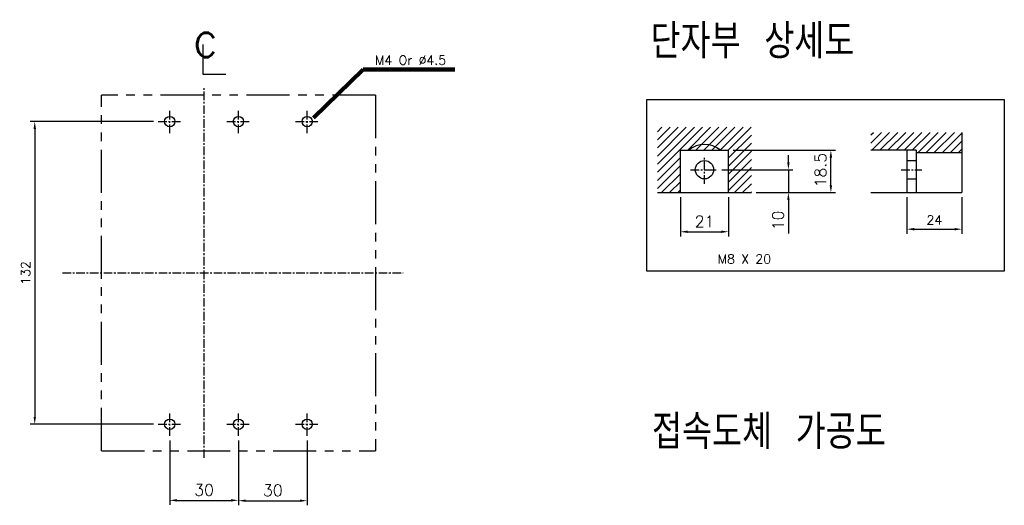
# Model space of a CAD drawing. Extents: x 967 to 2710, y -907 to 1747.
# Tile 16 of 24: x 1797 to 2227, y 1104 to 1316. Entities that reach past the tile are written whole.
import ezdxf

# ---------------------------------------------------------------- set-up
doc = ezdxf.new("R2010")
doc.units = 0
doc.header["$LTSCALE"] = 3
doc.header["$MEASUREMENT"] = 0
doc.linetypes.add('CENTER', pattern=[2, 1.25, -0.25, 0.25, -0.25])
doc.linetypes.add('PHANTOM2', pattern=[1.25, 0.625, -0.125, 0.125, -0.125, 0.125, -0.125])
doc.layers.get('0').update_dxf_attribs({"linetype": 'CONTINUOUS'})
doc.layers.get('Defpoints').update_dxf_attribs({"linetype": 'CONTINUOUS'})
for name, color, linetype in [('AM_VIS', 7, 'CONTINUOUS'), ('cen', 1, 'CENTER'), ('di', 3, 'CONTINUOUS'), ('DIM', 3, 'CONTINUOUS'), ('NOTE', 4, 'CONTINUOUS')]:
    doc.layers.add(name, color=color, linetype=linetype)
doc.styles.add('K25', font='TXT', dxfattribs={"width": 0.9, "height": 2.5, "bigfont": 'TBHAN'})
doc.styles.add('KIM', font='ROMANS.shx', dxfattribs={"height": 5, "bigfont": 'GSG1.shx'})
doc.styles.get("Standard").update_dxf_attribs({"font": 'romans.shx', "height": 4, "bigfont": 'ghs.shx'})
doc.dimstyles.get("Standard").update_dxf_attribs({"dimtxt": 0.18, "dimasz": 0.18, "dimexe": 0.18, "dimexo": 0.0625, "dimgap": 0.09, "dimtad": 0, "dimtih": 1, "dimtoh": 1, "dimdec": 4, "dimzin": 0, "dimdsep": 46, "dimtxsty": 'Standard', "dimcen": 0.09, "dimadec": 0, "dimazin": 0, "dimtfac": 1, "dimtdec": 4, "dimtofl": 0, "dimtmove": 0, "dimatfit": 3, "dimfxl": 0, "dimtolj": 1, "dimtzin": 0, "dimarcsym": 0})
doc.dimstyles.new('STANDARD$0', dxfattribs={"dimtxt": 5, "dimasz": 5, "dimexe": 1, "dimexo": 2, "dimgap": 2, "dimtad": 1, "dimdec": 4, "dimzin": 12, "dimdsep": 46, "dimtxsty": 'KIM', "dimcen": -1, "dimdle": 0.1, "dimadec": 0, "dimazin": 0, "dimtfac": 1, "dimtdec": 4, "dimtmove": 0, "dimatfit": 3, "dimfxl": 0, "dimtolj": 1, "dimtzin": 0, "dimarcsym": 0})
pattern_1 = [(45, (-34.9105, 730.2505), (-1.767767, 1.767767), [])]

# ---------------------------------------------------------------- blocks, each defined once
blk = doc.blocks.new('*D24')
at = {"layer": 'Defpoints', "color": 0}
for p in [(1857.57, 1271.77), (1803.73, 1139.77), (1857.57, 1139.77)]:
    blk.add_point(p, dxfattribs=at)
at = {"layer": 'di'}
for p, q in [((1855.57, 1271.77), (1801.73, 1271.77)), ((1803.73, 1268.57), (1803.73, 1142.97)), ((1855.57, 1139.77), (1801.73, 1139.77))]:
    blk.add_line(p, q, dxfattribs=at)
for points in [[(1803.19, 1268.57), (1804.26, 1268.57), (1803.73, 1271.77)], [(1803.19, 1142.97), (1804.26, 1142.97), (1803.73, 1139.77)]]:
    blk.add_solid(points, dxfattribs=at)
at = {"layer": 'di', "insert": (1799.73, 1205.77), "char_height": 4, "attachment_point": 5, "rotation": 90}
blk.add_mtext('\\A1;132', dxfattribs=at)
blk = doc.blocks.new('*D39')
at = {"layer": 'Defpoints', "color": 0}
for p in [(2085.48, 1240.78), (2106.48, 1240.78), (2106.48, 1223.72)]:
    blk.add_point(p, dxfattribs=at)
at = {"layer": 'di'}
for p, q in [((2085.48, 1238.78), (2085.48, 1221.72)), ((2106.48, 1238.78), (2106.48, 1221.72)), ((2088.68, 1223.72), (2103.28, 1223.72))]:
    blk.add_line(p, q, dxfattribs=at)
for points in [[(2088.68, 1224.26), (2088.68, 1223.19), (2085.48, 1223.72)], [(2103.28, 1224.26), (2103.28, 1223.19), (2106.48, 1223.72)]]:
    blk.add_solid(points, dxfattribs=at)
at = {"layer": 'di', "insert": (2095.98, 1228.22), "char_height": 5, "attachment_point": 5, "style": 'KIM'}
blk.add_mtext('\\A1;21', dxfattribs=at)
blk = doc.blocks.new('*D40')
at = {"layer": 'Defpoints', "color": 0}
for p in [(2101.56, 1250.78), (2132.59, 1250.78), (2116.48, 1240.78)]:
    blk.add_point(p, dxfattribs=at)
at = {"layer": 'di'}
for p, q in [((2132.59, 1253.98), (2132.59, 1257.18)), ((2103.56, 1250.78), (2134.59, 1250.78)), ((2132.59, 1250.78), (2132.59, 1240.78)), ((2118.48, 1240.78), (2134.59, 1240.78)), ((2132.59, 1237.58), (2132.59, 1223))]:
    blk.add_line(p, q, dxfattribs=at)
for points in [[(2132.06, 1253.98), (2133.13, 1253.98), (2132.59, 1250.78)], [(2132.06, 1237.58), (2133.13, 1237.58), (2132.59, 1240.78)]]:
    blk.add_solid(points, dxfattribs=at)
at = {"layer": 'di', "insert": (2128.09, 1228.69), "char_height": 5, "attachment_point": 5, "rotation": 90, "style": 'KIM'}
blk.add_mtext('\\A1;10', dxfattribs=at)
blk = doc.blocks.new('*D41')
at = {"layer": 'Defpoints', "color": 0}
for p in [(2106.48, 1259.28), (2151.13, 1259.28), (2116.48, 1240.78)]:
    blk.add_point(p, dxfattribs=at)
at = {"layer": 'di'}
for p, q in [((2108.48, 1259.28), (2153.13, 1259.28)), ((2151.13, 1243.98), (2151.13, 1256.08)), ((2118.48, 1240.78), (2153.13, 1240.78))]:
    blk.add_line(p, q, dxfattribs=at)
for points in [[(2150.6, 1256.08), (2151.66, 1256.08), (2151.13, 1259.28)], [(2150.6, 1243.98), (2151.66, 1243.98), (2151.13, 1240.78)]]:
    blk.add_solid(points, dxfattribs=at)
at = {"layer": 'di', "insert": (2146.63, 1250.58), "char_height": 5, "attachment_point": 5, "rotation": 90, "style": 'KIM'}
blk.add_mtext('\\A1;18.5', dxfattribs=at)
blk = doc.blocks.new('*D42')
at = {"layer": 'Defpoints', "color": 0}
for p in [(2184.28, 1240.78), (2208.28, 1240.78), (2208.28, 1224.85)]:
    blk.add_point(p, dxfattribs=at)
at = {"layer": 'di'}
for p, q in [((2184.28, 1238.78), (2184.28, 1222.85)), ((2208.28, 1238.78), (2208.28, 1222.85)), ((2187.48, 1224.85), (2205.08, 1224.85))]:
    blk.add_line(p, q, dxfattribs=at)
for points in [[(2187.48, 1225.38), (2187.48, 1224.32), (2184.28, 1224.85)], [(2205.08, 1225.38), (2205.08, 1224.32), (2208.28, 1224.85)]]:
    blk.add_solid(points, dxfattribs=at)
at = {"layer": 'di', "insert": (2196.28, 1228.85), "char_height": 4, "attachment_point": 5}
blk.add_mtext('\\A1;24', dxfattribs=at)
blk = doc.blocks.new('*D55')
at = {"layer": 'Defpoints', "color": 0}
for p in [(1862.61, 1134.72), (1892.61, 1134.72), (1892.61, 1106.61)]:
    blk.add_point(p, dxfattribs=at)
at = {"layer": 'di'}
for p, q in [((1862.61, 1132.72), (1862.61, 1104.61)), ((1892.61, 1132.72), (1892.61, 1104.61)), ((1865.81, 1106.61), (1889.41, 1106.61))]:
    blk.add_line(p, q, dxfattribs=at)
for points in [[(1865.81, 1107.14), (1865.81, 1106.08), (1862.61, 1106.61)], [(1889.41, 1107.14), (1889.41, 1106.08), (1892.61, 1106.61)]]:
    blk.add_solid(points, dxfattribs=at)
at = {"layer": 'di', "insert": (1877.61, 1111.11), "char_height": 5, "attachment_point": 5, "style": 'KIM'}
blk.add_mtext('\\A1;30', dxfattribs=at)
blk = doc.blocks.new('*D56')
at = {"layer": 'Defpoints', "color": 0}
for p in [(1892.61, 1134.72), (1922.61, 1134.72), (1922.61, 1106.45)]:
    blk.add_point(p, dxfattribs=at)
at = {"layer": 'di'}
for p, q in [((1892.61, 1132.72), (1892.61, 1104.45)), ((1922.61, 1132.72), (1922.61, 1104.45)), ((1895.81, 1106.45), (1919.41, 1106.45))]:
    blk.add_line(p, q, dxfattribs=at)
for points in [[(1895.81, 1106.98), (1895.81, 1105.92), (1892.61, 1106.45)], [(1919.41, 1106.98), (1919.41, 1105.92), (1922.61, 1106.45)]]:
    blk.add_solid(points, dxfattribs=at)
at = {"layer": 'di', "insert": (1907.61, 1110.95), "char_height": 5, "attachment_point": 5, "style": 'KIM'}
blk.add_mtext('\\A1;30', dxfattribs=at)

msp = doc.modelspace()

# ---------------------------------------------------------------- hatches: boundary and pattern name
at = {"layer": 'di'}
h = msp.add_hatch(dxfattribs=at)
h.set_pattern_fill('ANSI31', color=256, scale=20, style=0)
h.set_pattern_definition(pattern_1)
h.paths.add_polyline_path([(2089.001, 1259.285, -0.3580574), (2102.965, 1259.285), (2106.483, 1259.285), (2106.483, 1240.785), (2116.483, 1240.785), (2116.483, 1269.285), (2075.483, 1269.285), (2075.483, 1240.785), (2085.483, 1240.785), (2085.483, 1259.285)])
h = msp.add_hatch(dxfattribs=at)
h.set_pattern_fill('ANSI31', color=256, scale=20, style=0)
h.set_pattern_definition([(45, (-742.4214, 843.9725), (-1.767767, 1.767767), [])])
h.paths.add_polyline_path([(2208.282, 1267.054), (2168.566, 1267.054), (2168.566, 1259.285), (2188.282, 1259.285), (2188.282, 1258.285), (2208.282, 1258.285)])
h = msp.add_hatch(dxfattribs=at)
h.set_pattern_fill('ANSI31', color=256, scale=20, style=0)
h.set_pattern_definition(pattern_1)
h.paths.add_polyline_path([(2102.965, 1259.285, 0.3580574), (2089.001, 1259.285)])

# ---------------------------------------------------------------- linework, layer by layer
for p, q in [((2085.483, 1240.785), (2085.483, 1259.285)), ((2085.483, 1259.285), (2106.483, 1259.285)), ((2106.483, 1240.785), (2106.483, 1259.285)), ((2075.483, 1240.785), (2116.483, 1240.785))]:
    msp.add_line(p, q)
for centre, radius in [((1862.613, 1271.768), 2.25), ((1892.613, 1271.768), 2.25), ((1922.613, 1271.768), 2.25), ((2095.983, 1250.785), 4), ((1862.613, 1139.768), 2.25), ((1892.613, 1139.768), 2.25), ((1922.613, 1139.768), 2.25)]:
    msp.add_circle(centre, radius)
msp.add_arc((2095.983, 1250.785), 11, 50.59943, 129.40057)
at = {"layer": 'AM_VIS'}
for p, q in [((2208.282, 1267.054), (2208.282, 1240.785)), ((2188.282, 1259.285), (2168.566, 1259.285)), ((2184.282, 1259.285), (2184.282, 1240.785)), ((2188.282, 1259.285), (2188.282, 1240.785)), ((2184.282, 1254.785), (2188.282, 1254.785)), ((2188.282, 1258.285), (2208.282, 1258.285)), ((2184.282, 1246.785), (2188.282, 1246.785)), ((2168.566, 1240.785), (2208.282, 1240.785))]:
    msp.add_line(p, q, dxfattribs=at)
at = {"layer": 'cen'}
for p, q in [((1877.613, 1125.08), (1877.613, 1286.457)), ((1862.613, 1266.724), (1862.613, 1276.812)), ((1892.613, 1266.724), (1892.613, 1276.812)), ((1922.613, 1266.724), (1922.613, 1276.812)), ((1857.569, 1271.768), (1867.657, 1271.768)), ((1887.569, 1271.768), (1897.657, 1271.768)), ((1917.569, 1271.768), (1927.657, 1271.768)), ((2095.983, 1244.677), (2095.983, 1256.36)), ((2089.875, 1250.785), (2101.558, 1250.785)), ((2181.769, 1250.785), (2190.794, 1250.785)), ((1815.802, 1205.768), (1964.5, 1205.768)), ((1862.613, 1134.724), (1862.613, 1144.812)), ((1892.613, 1134.724), (1892.613, 1144.812)), ((1922.613, 1134.724), (1922.613, 1144.812)), ((1857.569, 1139.768), (1867.657, 1139.768)), ((1887.569, 1139.768), (1897.657, 1139.768)), ((1917.569, 1139.768), (1927.657, 1139.768))]:
    msp.add_line(p, q, dxfattribs=at)
at = {"layer": 'di', "linetype": 'PHANTOM2', "ltscale": 10}
for p, q in [((1832.813, 1128.268), (1832.813, 1283.268)), ((1952.413, 1283.268), (1832.813, 1283.268)), ((1952.413, 1283.268), (1952.413, 1128.268)), ((1832.813, 1128.268), (1952.413, 1128.268))]:
    msp.add_line(p, q, dxfattribs=at)
at = {"layer": 'di'}
msp.add_lwpolyline([(2070.832, 1281.455), (2226.811, 1281.455), (2226.811, 1206.473), (2070.832, 1206.473)], close=True, dxfattribs=at)
at = {"layer": 'NOTE'}
for p, q in [((1877.132, 1305.449), (1877.132, 1292.41)), ((1877.132, 1292.41), (1887.045, 1292.41))]:
    msp.add_line(p, q, dxfattribs=at)

# ---------------------------------------------------------------- texts
at = {"layer": 'di', "attachment_point": 1}
for s, insert, char_height, width in [('{\\Fromans,hgs|c129;단자부 상세도}', (2072.449, 1314.267), 15, 135.45529), ('M8 X 20', (2101.724, 1213.847), 4, 31.83291), ('{\\Fromans,hgs|c129;접속도체 가공도}', (2073.073, 1144.005), 15, 163.85897)]:
    msp.add_mtext(s, dxfattribs=dict(at, insert=insert, char_height=char_height, width=width))
at = {"layer": 'DIM', "insert": (1952.207, 1296.541), "char_height": 4, "attachment_point": 7}
msp.add_mtext('M4 Or %%C4.5', dxfattribs=at)
at = {"layer": 'NOTE', "style": 'K25', "width": 0.9}
msp.add_text('c', height=15.85, dxfattribs=at).set_placement((1872.7, 1299.91))

# ---------------------------------------------------------------- dimensions: what is measured, and where the dimension line sits
at = {"layer": 'di'}
dim = msp.add_linear_dim(base=(1803.726, 1139.768), p1=(1857.569, 1271.768), p2=(1857.569, 1139.768), angle=90, dimstyle='Standard', override={"dimtxt": 4, "dimasz": 3.2, "dimexe": 2, "dimexo": 2, "dimgap": 2, "dimtad": 1, "dimtih": 0, "dimtoh": 0, "dimdec": 2, "dimzin": 8, "dimcen": 0, "dimclrd": 256, "dimclre": 256, "dimclrt": 256, "dimadec": 2, "dimazin": 2, "dimtfac": 0.6, "dimtdec": 2, "dimtofl": 1, "dimtzin": 8, "dimlwd": 65535, "dimlwe": 65535, "dimarcsym": 1}, dxfattribs=at)
dim.commit()
dim.dimension.update_dxf_attribs({"geometry": '*D24', "text_midpoint": (1799.726, 1205.768)})
for base, p2, picture, middle in [((2151.129, 1259.285), (2106.483, 1259.285), '*D41', (2151.129, 1250.584)), ((2132.592, 1250.785), (2101.558, 1250.785), '*D40', (2132.592, 1228.694))]:
    dim = msp.add_linear_dim(base=base, p1=(2116.483, 1240.785), p2=p2, angle=90, dimstyle='STANDARD$0', override={"dimtxt": 4, "dimasz": 3.2, "dimexe": 2, "dimdec": 2, "dimzin": 8, "dimcen": 0, "dimclrd": 256, "dimclre": 256, "dimclrt": 256, "dimadec": 2, "dimazin": 2, "dimtfac": 0.6, "dimtdec": 2, "dimtzin": 8, "dimlwd": 65535, "dimlwe": 65535, "dimarcsym": 1}, dxfattribs=at)
    dim.commit()
    dim.dimension.update_dxf_attribs({"geometry": picture, "text_midpoint": middle, "dimtype": 160})
for base, p1, p2, dimstyle, override, picture, middle in [((2106.483, 1223.724), (2085.483, 1240.785), (2106.483, 1240.785), 'STANDARD$0', {"dimtxt": 4, "dimasz": 3.2, "dimexe": 2, "dimdec": 2, "dimzin": 8, "dimcen": 0, "dimclrd": 256, "dimclre": 256, "dimclrt": 256, "dimadec": 2, "dimazin": 2, "dimtfac": 0.6, "dimtdec": 2, "dimtzin": 8, "dimlwd": 65535, "dimlwe": 65535, "dimarcsym": 1}, '*D39', (2095.983, 1228.224)), ((2208.282, 1224.85), (2184.282, 1240.785), (2208.282, 1240.785), 'Standard', {"dimtxt": 4, "dimasz": 3.2, "dimexe": 2, "dimexo": 2, "dimgap": 2, "dimtad": 1, "dimtih": 0, "dimtoh": 0, "dimdec": 2, "dimzin": 8, "dimcen": 0, "dimclrd": 256, "dimclre": 256, "dimclrt": 256, "dimadec": 2, "dimazin": 2, "dimtfac": 0.6, "dimtdec": 2, "dimtofl": 1, "dimtzin": 8, "dimlwd": 65535, "dimlwe": 65535, "dimarcsym": 1}, '*D42', (2196.282, 1228.85)), ((1892.613, 1106.61), (1862.613, 1134.724), (1892.613, 1134.724), 'STANDARD$0', {"dimtxt": 4, "dimasz": 3.2, "dimexe": 2, "dimdec": 2, "dimzin": 8, "dimcen": 0, "dimclrd": 256, "dimclre": 256, "dimclrt": 256, "dimadec": 2, "dimazin": 2, "dimtfac": 0.6, "dimtdec": 2, "dimtzin": 8, "dimlwd": 65535, "dimlwe": 65535, "dimarcsym": 1}, '*D55', (1877.613, 1111.11)), ((1922.613, 1106.449), (1892.613, 1134.724), (1922.613, 1134.724), 'STANDARD$0', {"dimtxt": 4, "dimasz": 3.2, "dimexe": 2, "dimdec": 2, "dimzin": 8, "dimcen": 0, "dimclrd": 256, "dimclre": 256, "dimclrt": 256, "dimadec": 2, "dimazin": 2, "dimtfac": 0.6, "dimtdec": 2, "dimtzin": 8, "dimlwd": 65535, "dimlwe": 65535, "dimarcsym": 1}, '*D56', (1907.613, 1110.949))]:
    dim = msp.add_linear_dim(base=base, p1=p1, p2=p2, dimstyle=dimstyle, override=override, dxfattribs=at)
    dim.commit()
    dim.dimension.update_dxf_attribs({"geometry": picture, "text_midpoint": middle})

# ---------------------------------------------------------------- leaders
at = {"layer": 'DIM', "annotation_type": 0, "has_hookline": 1, "hookline_direction": 0, "text_width": 34.857}
msp.add_leader([(1925.4, 1273.342), (1947.007, 1294.541), (1950.207, 1294.541)], dimstyle='Standard', override={"dimtxt": 4, "dimasz": 3.2, "dimexe": 2, "dimexo": 2, "dimgap": 2, "dimtad": 1, "dimtih": 0, "dimtoh": 0, "dimdec": 2, "dimzin": 8, "dimcen": 0, "dimclrd": 256, "dimclre": 256, "dimclrt": 256, "dimadec": 2, "dimazin": 2, "dimtfac": 0.6, "dimtdec": 2, "dimtofl": 1, "dimtzin": 8, "dimlwd": 65535, "dimlwe": 65535, "dimarcsym": 1}, dxfattribs=at)

doc.saveas('drawing.dxf')
